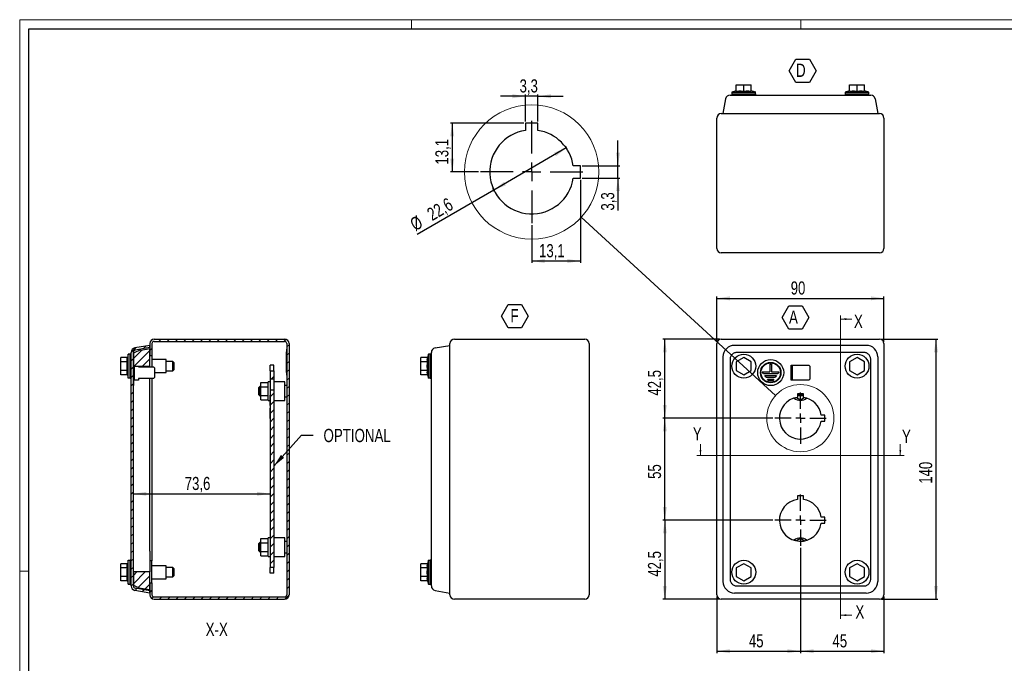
# Model space of a CAD drawing. Header units: millimetres. Extents: x 0 to 841, y 0 to 594.
# Tile 2 of 3: x 0 to 530, y 247 to 594. Entities that reach past the tile are written whole.
import ezdxf

# ---------------------------------------------------------------- set-up
doc = ezdxf.new("R2010")
doc.units = ezdxf.units.MM
doc.header["$PDSIZE"] = -1
doc.layers.add('SLD-0', color=7, linetype='Continuous')
doc.layers.add('SLD-0_0', color=179, linetype='Continuous')
doc.styles.add('SLDTEXTSTYLE4', font='TXT', dxfattribs={"width": 0.75})
doc.dimstyles.new('SLDDIMSTYLE0', dxfattribs={"dimtxt": 7.055556, "dimasz": 7.055556, "dimexe": 0, "dimexo": 0.0625, "dimgap": 1.763889, "dimtad": 1, "dimrnd": 1e-09, "dimzin": 12, "dimdsep": 46, "dimtxsty": 'SLDTEXTSTYLE4', "dimsah": 1, "dimcen": 0.09, "dimadec": 0, "dimazin": 3, "dimtfac": 1, "dimtofl": 0, "dimtmove": 0, "dimatfit": 3, "dimfxl": 1, "dimfrac": 2, "dimtolj": 1, "dimtzin": 12, "dimarcsym": 0})
doc.dimstyles.new('SLDDIMSTYLE1', dxfattribs={"dimtxt": 7.055556, "dimasz": 7.055556, "dimexe": 0, "dimexo": 0.0625, "dimgap": 1.763889, "dimtad": 1, "dimdec": 1, "dimrnd": 1e-09, "dimzin": 12, "dimdsep": 46, "dimtxsty": 'SLDTEXTSTYLE4', "dimsah": 1, "dimcen": 0.09, "dimadec": 0, "dimazin": 3, "dimtfac": 1, "dimtdec": 1, "dimtofl": 0, "dimtmove": 0, "dimatfit": 3, "dimfxl": 1, "dimfrac": 2, "dimtolj": 1, "dimtzin": 12, "dimarcsym": 0})
doc.dimstyles.new('SLDDIMSTYLE2', dxfattribs={"dimtxt": 0.18, "dimasz": 7.055556, "dimexe": 0, "dimexo": 0.0625, "dimgap": 0, "dimtad": 0, "dimtih": 1, "dimtoh": 1, "dimdec": 0, "dimrnd": 1e-09, "dimzin": 0, "dimdsep": 46, "dimtxsty": 'Standard', "dimblk1": 'NONE', "dimblk2": 'NONE', "dimsah": 1, "dimcen": 0.09, "dimadec": 0, "dimazin": 0, "dimtfac": 7.055556, "dimtdec": 0, "dimtofl": 0, "dimtmove": 0, "dimatfit": 3, "dimldrblk": 'NONE', "dimfxl": 1, "dimfrac": 2, "dimtolj": 1, "dimtzin": 0, "dimarcsym": 0})
doc.dimstyles.new('SLDDIMSTYLE4', dxfattribs={"dimtxt": 0.18, "dimasz": 7.055556, "dimexe": 0, "dimexo": 0.0625, "dimgap": 0, "dimtad": 0, "dimtih": 1, "dimtoh": 1, "dimdec": 0, "dimrnd": 1e-09, "dimzin": 0, "dimdsep": 46, "dimtxsty": 'Standard', "dimsah": 1, "dimcen": 0.09, "dimadec": 0, "dimazin": 0, "dimtfac": 7.055556, "dimtdec": 0, "dimtofl": 0, "dimtmove": 0, "dimatfit": 3, "dimfxl": 1, "dimfrac": 2, "dimtolj": 1, "dimtzin": 0, "dimarcsym": 0})
doc.dimstyles.new('SLDDIMSTYLE5', dxfattribs={"dimtxt": 7.055556, "dimasz": 7.055556, "dimexe": 0, "dimexo": 0.0625, "dimgap": 1.763889, "dimtad": 1, "dimdec": 1, "dimlfac": 0.5, "dimrnd": 1e-09, "dimzin": 12, "dimdsep": 46, "dimtxsty": 'SLDTEXTSTYLE4', "dimsah": 1, "dimcen": 0.09, "dimadec": 0, "dimazin": 3, "dimtfac": 1, "dimtdec": 1, "dimtmove": 0, "dimatfit": 0, "dimfxl": 1, "dimfrac": 2, "dimtolj": 1, "dimtzin": 12, "dimarcsym": 0})
doc.dimstyles.new('SLDDIMSTYLE6', dxfattribs={"dimtxt": 7.055556, "dimasz": 7.055556, "dimexe": 0, "dimexo": 0.0625, "dimgap": 1.763889, "dimtad": 1, "dimdec": 1, "dimlfac": 0.5, "dimrnd": 1e-09, "dimzin": 12, "dimdsep": 46, "dimtxsty": 'SLDTEXTSTYLE4', "dimsah": 1, "dimcen": 0.09, "dimadec": 0, "dimazin": 3, "dimtfac": 1, "dimtdec": 1, "dimtofl": 0, "dimtmove": 0, "dimatfit": 3, "dimfxl": 1, "dimfrac": 2, "dimtolj": 1, "dimtzin": 12, "dimarcsym": 0})

# ---------------------------------------------------------------- blocks, each defined once
blk = doc.blocks.new('_D')
at = {"layer": 'SLD-0'}
for p, q in [((375.35, 420.48), (375.35, 444.88)), ((375.35, 443.88), (465.35, 443.88)), ((465.35, 420.48), (465.35, 444.88))]:
    blk.add_line(p, q, dxfattribs=at)
for points in [[(375.35, 443.88), (382.41, 442.8), (382.41, 444.97)], [(465.35, 443.88), (458.3, 444.97), (458.3, 442.8)]]:
    blk.add_solid(points, dxfattribs=at)
at = {"layer": 'SLD-0', "insert": (415.14, 452.98), "char_height": 7.056, "attachment_point": 1, "style": 'SLDTEXTSTYLE4'}
blk.add_mtext('90', dxfattribs=at)
blk = doc.blocks.new('_D_1')
at = {"layer": 'SLD-0'}
for p, q in [((463.95, 421.88), (494.35, 421.88)), ((493.35, 421.88), (493.35, 281.88)), ((463.95, 281.88), (494.35, 281.88))]:
    blk.add_line(p, q, dxfattribs=at)
for points in [[(493.35, 421.88), (492.27, 414.83), (494.44, 414.83)], [(493.35, 281.88), (494.44, 288.94), (492.27, 288.94)]]:
    blk.add_solid(points, dxfattribs=at)
at = {"layer": 'SLD-0', "insert": (484.26, 344.06), "char_height": 7.056, "attachment_point": 1, "rotation": 90, "style": 'SLDTEXTSTYLE4'}
blk.add_mtext('140', dxfattribs=at)
blk = doc.blocks.new('_D_2')
at = {"layer": 'SLD-0'}
for p, q in [((376.75, 421.88), (346.35, 421.88)), ((347.35, 379.38), (347.35, 421.88)), ((405.55, 379.38), (346.35, 379.38))]:
    blk.add_line(p, q, dxfattribs=at)
for points in [[(347.35, 421.88), (346.27, 414.83), (348.44, 414.83)], [(347.35, 379.38), (348.44, 386.44), (346.27, 386.44)]]:
    blk.add_solid(points, dxfattribs=at)
at = {"layer": 'SLD-0', "insert": (338.26, 391.51), "char_height": 7.056, "attachment_point": 1, "rotation": 90, "style": 'SLDTEXTSTYLE4'}
blk.add_mtext('42,5', dxfattribs=at)
blk = doc.blocks.new('_D_3')
at = {"layer": 'SLD-0'}
for p, q in [((405.55, 324.38), (346.35, 324.38)), ((347.35, 324.38), (347.35, 281.88)), ((376.75, 281.88), (346.35, 281.88))]:
    blk.add_line(p, q, dxfattribs=at)
for points in [[(347.35, 324.38), (346.27, 317.33), (348.44, 317.33)], [(347.35, 281.88), (348.44, 288.94), (346.27, 288.94)]]:
    blk.add_solid(points, dxfattribs=at)
at = {"layer": 'SLD-0', "insert": (338.26, 294.01), "char_height": 7.056, "attachment_point": 1, "rotation": 90, "style": 'SLDTEXTSTYLE4'}
blk.add_mtext('42,5', dxfattribs=at)
blk = doc.blocks.new('_D_4')
at = {"layer": 'SLD-0'}
for p, q in [((405.55, 379.38), (346.35, 379.38)), ((347.35, 324.38), (347.35, 379.38)), ((405.55, 324.38), (346.35, 324.38))]:
    blk.add_line(p, q, dxfattribs=at)
for points in [[(347.35, 379.38), (346.27, 372.33), (348.44, 372.33)], [(347.35, 324.38), (348.44, 331.44), (346.27, 331.44)]]:
    blk.add_solid(points, dxfattribs=at)
at = {"layer": 'SLD-0', "insert": (338.26, 346.67), "char_height": 7.056, "attachment_point": 1, "rotation": 90, "style": 'SLDTEXTSTYLE4'}
blk.add_mtext('55', dxfattribs=at)
blk = doc.blocks.new('_D_5')
at = {"layer": 'SLD-0'}
for p, q in [((420.35, 309.58), (420.35, 252.88)), ((375.35, 283.28), (375.35, 252.88)), ((375.35, 253.88), (420.35, 253.88))]:
    blk.add_line(p, q, dxfattribs=at)
for points in [[(375.35, 253.88), (382.41, 252.8), (382.41, 254.97)], [(420.35, 253.88), (413.3, 254.97), (413.3, 252.8)]]:
    blk.add_solid(points, dxfattribs=at)
at = {"layer": 'SLD-0', "insert": (392.64, 262.98), "char_height": 7.056, "attachment_point": 1, "style": 'SLDTEXTSTYLE4'}
blk.add_mtext('45', dxfattribs=at)
blk = doc.blocks.new('_D_6')
at = {"layer": 'SLD-0'}
for p, q in [((420.35, 309.58), (420.35, 252.88)), ((465.35, 283.28), (465.35, 252.88)), ((420.35, 253.88), (465.35, 253.88))]:
    blk.add_line(p, q, dxfattribs=at)
for points in [[(420.35, 253.88), (427.41, 252.8), (427.41, 254.97)], [(465.35, 253.88), (458.3, 254.97), (458.3, 252.8)]]:
    blk.add_solid(points, dxfattribs=at)
at = {"layer": 'SLD-0', "insert": (437.64, 262.98), "char_height": 7.056, "attachment_point": 1, "style": 'SLDTEXTSTYLE4'}
blk.add_mtext('45', dxfattribs=at)
blk = doc.blocks.new('SW_NOTE_0_7')
at = {"layer": 'SLD-0', "color": 0}
for p, q in [((-3.7, 5.42), (-0.09, 11.68)), ((-0.09, 11.68), (7.14, 11.68)), ((7.14, 11.68), (10.75, 5.42)), ((-0.09, -0.84), (-3.7, 5.42)), ((10.75, 5.42), (7.14, -0.84)), ((7.14, -0.84), (-0.09, -0.84))]:
    blk.add_line(p, q, dxfattribs=at)
at = {"layer": 'SLD-0', "color": 0, "insert": (0, 9.21), "char_height": 7.14, "attachment_point": 1, "style": 'SLDTEXTSTYLE4'}
blk.add_mtext('A', dxfattribs=at)
blk = doc.blocks.new('SW_CENTERMARKSYMBOL_0')
at = {"layer": 'SLD-0', "color": 0}
for p, q in [((0, 5), (0, 13.8)), ((-5, 0), (-13.8, 0)), ((0, 0), (-2.5, 0)), ((0, 0), (0, 2.5)), ((0, 0), (0, -2.5)), ((0, 0), (2.5, 0)), ((5, 0), (13.8, 0)), ((0, -5), (0, -13.8))]:
    blk.add_line(p, q, dxfattribs=at)
blk = doc.blocks.new('SW_CENTERMARKSYMBOL_1')
at = {"layer": 'SLD-0', "color": 0}
for p, q in [((0, 5), (0, 13.8)), ((-5, 0), (-13.8, 0)), ((0, 0), (-2.5, 0)), ((0, 0), (0, 2.5)), ((0, 0), (0, -2.5)), ((0, 0), (2.5, 0)), ((5, 0), (13.8, 0)), ((0, -5), (0, -13.8))]:
    blk.add_line(p, q, dxfattribs=at)
blk = doc.blocks.new('_None')
blk = doc.blocks.new('SW_NOTE_0_8')
at = {"layer": 'SLD-0', "color": 0}
for p, q in [((-4.92, 5.42), (-1.31, 11.68)), ((-1.31, 11.68), (5.92, 11.68)), ((5.92, 11.68), (9.54, 5.42)), ((-1.31, -0.84), (-4.92, 5.42)), ((9.54, 5.42), (5.92, -0.84)), ((5.92, -0.84), (-1.31, -0.84))]:
    blk.add_line(p, q, dxfattribs=at)
at = {"layer": 'SLD-0', "color": 0, "insert": (0, 9.21), "char_height": 7.14, "attachment_point": 1, "style": 'SLDTEXTSTYLE4'}
blk.add_mtext('F', dxfattribs=at)
blk = doc.blocks.new('SW_NOTE_0_11')
at = {"layer": 'SLD-0', "color": 0}
for p, q in [((-3.68, 5.42), (-0.07, 11.68)), ((-0.07, 11.68), (7.16, 11.68)), ((7.16, 11.68), (10.77, 5.42)), ((-0.07, -0.84), (-3.68, 5.42)), ((10.77, 5.42), (7.16, -0.84)), ((7.16, -0.84), (-0.07, -0.84))]:
    blk.add_line(p, q, dxfattribs=at)
at = {"layer": 'SLD-0', "color": 0, "insert": (0, 9.21), "char_height": 7.14, "attachment_point": 1, "style": 'SLDTEXTSTYLE4'}
blk.add_mtext('D', dxfattribs=at)
blk = doc.blocks.new('_D_8')
at = {"layer": 'SLD-0'}
blk.add_line((61.22, 338.63), (134.82, 338.63), dxfattribs=at)
for points in [[(61.22, 338.63), (68.27, 337.54), (68.27, 339.72)], [(134.82, 338.63), (127.76, 339.72), (127.76, 337.54)]]:
    blk.add_solid(points, dxfattribs=at)
at = {"layer": 'SLD-0', "insert": (88.89, 347.72), "char_height": 7.056, "attachment_point": 1, "style": 'SLDTEXTSTYLE4'}
blk.add_mtext('73,6', dxfattribs=at)
blk = doc.blocks.new('_D_11')
at = {"layer": 'SLD-0'}
for p, q in [((272.38, 552.69), (258.81, 552.69)), ((272.38, 539.14), (272.38, 553.69)), ((278.98, 552.69), (272.38, 552.69)), ((278.98, 539.14), (278.98, 553.69)), ((278.98, 552.69), (292.55, 552.69))]:
    blk.add_line(p, q, dxfattribs=at)
for points in [[(272.38, 552.69), (265.33, 553.78), (265.33, 551.61)], [(278.98, 552.69), (286.04, 551.61), (286.04, 553.78)]]:
    blk.add_solid(points, dxfattribs=at)
at = {"layer": 'SLD-0', "insert": (269.17, 561.79), "char_height": 7.056, "attachment_point": 1, "style": 'SLDTEXTSTYLE4'}
blk.add_mtext('3,3', dxfattribs=at)
blk = doc.blocks.new('_D_12')
at = {"layer": 'SLD-0'}
for p, q in [((322.14, 515.24), (322.14, 528.81)), ((302.88, 515.24), (323.14, 515.24)), ((322.14, 508.64), (322.14, 515.24)), ((302.88, 508.64), (323.14, 508.64)), ((322.14, 508.64), (322.14, 491.15))]:
    blk.add_line(p, q, dxfattribs=at)
for points in [[(322.14, 515.24), (323.22, 522.3), (321.05, 522.3)], [(322.14, 508.64), (321.05, 501.59), (323.22, 501.59)]]:
    blk.add_solid(points, dxfattribs=at)
at = {"layer": 'SLD-0', "insert": (313.04, 491.15), "char_height": 7.056, "attachment_point": 1, "rotation": 90, "style": 'SLDTEXTSTYLE4'}
blk.add_mtext('3,3', dxfattribs=at)
blk = doc.blocks.new('_D_13')
at = {"layer": 'SLD-0'}
for p, q in [((271.38, 538.14), (231.88, 538.14)), ((232.88, 538.14), (232.88, 511.94)), ((247.08, 511.94), (231.88, 511.94))]:
    blk.add_line(p, q, dxfattribs=at)
for points in [[(232.88, 538.14), (231.8, 531.09), (233.97, 531.09)], [(232.88, 511.94), (233.97, 519), (231.8, 519)]]:
    blk.add_solid(points, dxfattribs=at)
at = {"layer": 'SLD-0', "insert": (223.79, 515.92), "char_height": 7.056, "attachment_point": 1, "rotation": 90, "style": 'SLDTEXTSTYLE4'}
blk.add_mtext('13,1', dxfattribs=at)
blk = doc.blocks.new('_D_14')
at = {"layer": 'SLD-0'}
for p, q in [((301.88, 507.64), (301.88, 462.96)), ((275.68, 483.34), (275.68, 462.96)), ((301.88, 463.96), (275.68, 463.96))]:
    blk.add_line(p, q, dxfattribs=at)
for points in [[(275.68, 463.96), (282.74, 462.88), (282.74, 465.05)], [(301.88, 463.96), (294.83, 465.05), (294.83, 462.88)]]:
    blk.add_solid(points, dxfattribs=at)
at = {"layer": 'SLD-0', "insert": (279.66, 473.06), "char_height": 7.056, "attachment_point": 1, "style": 'SLDTEXTSTYLE4'}
blk.add_mtext('13,1', dxfattribs=at)
blk = doc.blocks.new('_D_15')
at = {"layer": 'SLD-0'}
for p, q in [((294.3, 524.88), (255.23, 502.16)), ((294.72, 524.17), (293.8, 525.75)), ((255.23, 502.16), (213.99, 478.18)), ((255.64, 501.45), (254.72, 503.03))]:
    blk.add_line(p, q, dxfattribs=at)
for points in [[(294.3, 524.88), (287.66, 522.28), (288.75, 520.4)], [(255.23, 502.16), (261.87, 504.77), (260.78, 506.65)]]:
    blk.add_solid(points, dxfattribs=at)
at = {"layer": 'SLD-0', "char_height": 7.056, "attachment_point": 1, "rotation": 30.1784, "style": 'SLDTEXTSTYLE4'}
for s, insert in [('22,6', (218.56, 491.49)), ('%%c', (209.42, 486.04))]:
    blk.add_mtext(s, dxfattribs=dict(at, insert=insert))
blk = doc.blocks.new('SW_CENTERMARKSYMBOL_6')
at = {"layer": 'SLD-0', "color": 0}
for p, q in [((0, 10), (0, 27.6)), ((-10, 0), (-27.6, 0)), ((0, 0), (-5, 0)), ((0, 0), (0, 5)), ((0, 0), (0, -5)), ((0, 0), (5, 0)), ((10, 0), (27.6, 0)), ((0, -10), (0, -27.6))]:
    blk.add_line(p, q, dxfattribs=at)

msp = doc.modelspace()

# ---------------------------------------------------------------- hatches: boundary and pattern name
at = {"linetype": 'Continuous', "lineweight": 18}
h = msp.add_hatch(dxfattribs=at)
h.set_pattern_fill('ANSI31', style=0)
edge = h.paths.add_edge_path(flags=0)
edge.add_arc((72.417, 419.485), 2.4, 90, 180)
edge.add_line((70.017, 419.485), (70.017, 413.085))
edge.add_line((70.017, 413.085), (71.217, 413.085))
edge.add_line((71.217, 413.085), (71.217, 419.485))
edge.add_arc((72.417, 419.485), 1.2, 90, 180, ccw=False)
edge.add_line((72.417, 420.685), (142.617, 420.685))
edge.add_arc((142.617, 419.485), 1.2, 0, 90, ccw=False)
edge.add_line((143.817, 419.485), (143.817, 284.285))
edge.add_arc((142.617, 284.285), 1.2, 270, 360, ccw=False)
edge.add_line((142.617, 283.085), (72.417, 283.085))
edge.add_arc((72.417, 284.285), 1.2, 180, 270, ccw=False)
edge.add_line((71.217, 284.285), (71.217, 290.685))
edge.add_line((71.217, 290.685), (70.017, 290.685))
edge.add_line((70.017, 290.685), (70.017, 284.285))
edge.add_arc((72.417, 284.285), 2.4, 180, 270)
edge.add_line((72.417, 281.885), (142.617, 281.885))
edge.add_arc((142.617, 284.285), 2.4, 270, 360)
edge.add_line((145.017, 284.285), (145.017, 419.485))
edge.add_arc((142.617, 419.485), 2.4, 0, 90)
edge.add_line((142.617, 421.885), (72.417, 421.885))
h = msp.add_hatch(dxfattribs=at)
h.set_pattern_fill('ANSI31', style=0)
edge = h.paths.add_edge_path(flags=0)
edge.add_arc((62.417, 288.987), 2.4, 180, 260)
edge.add_line((62, 286.623), (70.017, 285.21))
edge.add_line((70.017, 285.21), (70.017, 286.428))
edge.add_line((70.017, 286.428), (62.208, 287.805))
edge.add_arc((62.417, 288.987), 1.2, 180, 260, ccw=False)
edge.add_line((61.217, 288.987), (61.217, 414.783))
edge.add_arc((62.417, 414.783), 1.2, 100, 180, ccw=False)
edge.add_line((62.208, 415.964), (70.017, 417.341))
edge.add_line((70.017, 417.341), (70.017, 418.56))
edge.add_line((70.017, 418.56), (62, 417.146))
edge.add_arc((62.417, 414.783), 2.4, 100, 180)
edge.add_line((60.017, 414.783), (60.017, 288.987))
h = msp.add_hatch(dxfattribs=at)
h.set_pattern_fill('ANSI31', style=0)
h.paths.add_polyline_path([(61.217, 407.139), (70.017, 407.139), (70.017, 416.685), (65.417, 415.874), (65.017, 416.188), (61.217, 414.335)], flags=0)
h = msp.add_hatch(dxfattribs=at)
h.set_pattern_fill('ANSI31', style=0)
h.paths.add_polyline_path([(136.817, 404.864), (134.817, 404.864), (134.817, 400.522), (136.817, 400.522)], flags=0)
h = msp.add_hatch(dxfattribs=at)
h.set_pattern_fill('ANSI31', style=0)
h.paths.add_polyline_path([(134.917, 379.197), (134.817, 379.197), (134.817, 298.905), (136.817, 298.905), (136.817, 394.388), (134.817, 394.388), (134.817, 391.713), (134.917, 391.713), (134.917, 386.255), (134.817, 386.255), (134.817, 384.655), (134.917, 384.655)], flags=0)
h = msp.add_hatch(dxfattribs=at)
h.set_pattern_fill('ANSI31', style=0)
h.paths.add_polyline_path([(65.017, 287.581), (65.417, 287.896), (70.017, 287.085), (70.017, 296.631), (61.217, 296.631), (61.217, 289.435)], flags=0)

# ---------------------------------------------------------------- linework, layer by layer
at = {"color": 7, "linetype": 'Continuous', "lineweight": 18}
for p, q in [((0.003, 593.919), (0.003, -0.081)), ((841.003, 593.919), (0.003, 593.919)), ((211.003, 588.919), (211.003, 593.919)), ((420.503, 588.919), (420.503, 593.919)), ((442, 434.704), (442, 271.258)), ((448, 432.704), (442, 432.704)), ((366.554, 365.282), (366.554, 359.282)), ((474.154, 365.282), (474.154, 359.282)), ((476.154, 359.282), (364.554, 359.282)), ((5.003, 296.919), (0.003, 296.919)), ((448, 273.258), (442, 273.258))]:
    msp.add_line(p, q, dxfattribs=at)
at = {"color": 7, "linetype": 'Continuous', "lineweight": 25}
for p, q in [((5.003, 4.919), (5.003, 588.919)), ((5.003, 588.919), (836.003, 588.919)), ((385.854, 555.381), (385.854, 558.931)), ((385.854, 558.931), (389.854, 558.931)), ((389.854, 558.931), (393.854, 558.931)), ((389.854, 555.381), (389.854, 558.931)), ((393.854, 555.381), (393.854, 558.931)), ((446.854, 558.931), (450.854, 558.931)), ((446.854, 555.381), (446.854, 558.931)), ((450.854, 558.931), (454.854, 558.931)), ((450.854, 555.381), (450.854, 558.931)), ((454.854, 555.381), (454.854, 558.931)), ((380.093, 551.347), (378.679, 543.331)), ((385.854, 555.535), (383.429, 554.931)), ((383.429, 554.931), (396.279, 554.931)), ((383.429, 553.931), (383.429, 553.331)), ((383.429, 553.931), (396.279, 553.931)), ((383.454, 554.931), (383.454, 553.931)), ((386.313, 553.331), (454.396, 553.331)), ((396.279, 554.931), (393.854, 555.535)), ((396.254, 553.931), (396.254, 554.931)), ((396.279, 553.331), (396.279, 553.931)), ((446.854, 555.535), (444.429, 554.931)), ((444.429, 554.931), (457.279, 554.931)), ((444.429, 553.931), (444.429, 553.331)), ((444.429, 553.931), (457.279, 553.931)), ((444.454, 554.931), (444.454, 553.931)), ((457.279, 554.931), (454.854, 555.535)), ((457.254, 553.931), (457.254, 554.931)), ((457.279, 553.331), (457.279, 553.931)), ((460.616, 551.347), (462.029, 543.331)), ((375.354, 470.731), (375.354, 540.931)), ((377.754, 543.331), (462.954, 543.331)), ((465.354, 540.931), (465.354, 470.731)), ((278.983, 538.143), (272.383, 538.143)), ((272.383, 538.143), (272.383, 534.3)), ((278.983, 534.3), (278.983, 538.143)), ((301.883, 515.243), (298.041, 515.243)), ((301.883, 508.643), (301.883, 515.243)), ((298.041, 508.643), (301.883, 508.643)), ((462.954, 468.331), (377.754, 468.331)), ((70.017, 419.485), (70.017, 413.085)), ((71.217, 419.485), (71.217, 413.085)), ((72.417, 421.885), (142.617, 421.885)), ((72.417, 420.685), (142.617, 420.685)), ((143.817, 419.485), (143.817, 284.285)), ((145.017, 419.485), (145.017, 284.285)), ((231.67, 284.285), (231.67, 419.485)), ((234.07, 421.885), (304.27, 421.885)), ((306.67, 419.485), (306.67, 284.285)), ((375.354, 284.285), (375.354, 419.485)), ((377.754, 421.885), (462.954, 421.885)), ((465.354, 419.485), (465.354, 284.285)), ((58.417, 413.81), (57.966, 412.004)), ((58.417, 400.96), (58.417, 413.81)), ((59.417, 413.785), (58.417, 413.785)), ((60.017, 413.81), (59.417, 413.81)), ((59.417, 400.96), (59.417, 413.81)), ((60.017, 288.987), (60.017, 414.783)), ((65.017, 416.188), (61.217, 414.335)), ((61.217, 288.987), (61.217, 414.783)), ((61.217, 414.335), (61.217, 407.139)), ((70.017, 418.56), (62, 417.146)), ((70.017, 417.341), (62.208, 415.964)), ((65.417, 415.874), (65.017, 416.188)), ((70.017, 416.685), (65.417, 415.874)), ((70.017, 417.341), (70.017, 418.56)), ((70.017, 407.139), (70.017, 416.685)), ((143.777, 414.985), (143.727, 414.985)), ((143.727, 409.485), (143.727, 414.985)), ((143.817, 416.485), (143.777, 416.485)), ((143.777, 409.485), (143.777, 416.485)), ((220.07, 413.81), (219.62, 412.004)), ((220.07, 400.96), (220.07, 413.81)), ((221.07, 413.785), (220.07, 413.785)), ((221.67, 413.81), (221.07, 413.81)), ((221.07, 400.96), (221.07, 413.81)), ((223.654, 417.146), (231.67, 418.56)), ((455.809, 418.56), (384.899, 418.56)), ((54.417, 409.694), (54.417, 412.004)), ((57.966, 412.004), (54.417, 412.004)), ((54.417, 405.075), (54.417, 409.694)), ((57.966, 409.694), (54.417, 409.694)), ((70.017, 413.085), (71.217, 413.085)), ((71.217, 413.085), (71.217, 407.285)), ((78.837, 410.885), (71.217, 410.885)), ((78.837, 403.885), (78.837, 410.885)), ((82.517, 409.885), (78.837, 409.885)), ((83.017, 409.385), (82.517, 409.885)), ((82.517, 407.385), (82.517, 409.885)), ((83.017, 409.385), (83.017, 407.385)), ((143.727, 403.985), (143.727, 409.485)), ((143.777, 402.485), (143.777, 409.485)), ((216.07, 409.694), (216.07, 412.004)), ((219.62, 412.004), (216.07, 412.004)), ((219.62, 409.694), (216.07, 409.694)), ((216.07, 405.075), (216.07, 409.694)), ((221.67, 292.843), (221.67, 410.926)), ((378.679, 412.34), (378.679, 291.43)), ((389.854, 412.004), (385.854, 409.694)), ((385.854, 409.694), (385.854, 405.075)), ((393.854, 409.694), (389.854, 412.004)), ((393.854, 405.075), (393.854, 409.694)), ((450.854, 412.004), (446.854, 409.694)), ((446.854, 409.694), (446.854, 405.075)), ((454.854, 409.694), (450.854, 412.004)), ((454.854, 405.075), (454.854, 409.694)), ((462.029, 412.34), (462.029, 291.43)), ((57.966, 405.075), (54.417, 405.075)), ((54.417, 402.766), (54.417, 405.075)), ((70.017, 407.139), (61.217, 407.139)), ((61.717, 407.139), (61.717, 400.385)), ((64.017, 407.139), (64.017, 407.035)), ((64.017, 407.035), (72.017, 407.035)), ((70.017, 407.035), (70.017, 407.139)), ((71.217, 407.285), (71.217, 407.035)), ((72.517, 406.535), (72.017, 407.035)), ((72.517, 406.535), (72.517, 401.235)), ((72.517, 403.885), (78.837, 403.885)), ((78.837, 404.885), (82.517, 404.885)), ((82.517, 404.885), (82.517, 407.385)), ((82.517, 404.885), (83.017, 405.385)), ((83.017, 407.385), (83.017, 405.385)), ((136.817, 407.885), (134.817, 407.885)), ((134.817, 407.299), (134.817, 407.885)), ((134.817, 404.864), (134.817, 407.299)), ((134.817, 404.864), (134.817, 400.522)), ((134.817, 404.864), (136.817, 404.864)), ((136.817, 407.299), (136.817, 407.885)), ((136.817, 404.864), (136.817, 407.299)), ((136.817, 404.864), (136.817, 400.522)), ((143.727, 403.985), (143.777, 403.985)), ((219.62, 405.075), (216.07, 405.075)), ((216.07, 402.766), (216.07, 405.075)), ((385.854, 405.075), (389.854, 402.766)), ((389.854, 402.766), (393.854, 405.075)), ((446.854, 405.075), (450.854, 402.766)), ((450.854, 402.766), (454.854, 405.075)), ((57.966, 402.766), (54.417, 402.766)), ((57.966, 402.766), (58.417, 400.96)), ((58.417, 400.985), (59.417, 400.985)), ((59.417, 400.96), (60.017, 400.96)), ((61.217, 400.385), (61.717, 400.385)), ((61.717, 399.885), (61.217, 399.885)), ((61.267, 399.885), (61.267, 396.885)), ((61.267, 398.385), (61.317, 398.385)), ((61.317, 399.885), (61.317, 398.385)), ((61.717, 400.385), (61.717, 399.885)), ((64.017, 399.885), (61.717, 399.885)), ((72.017, 400.735), (64.017, 400.735)), ((64.017, 400.735), (64.017, 399.885)), ((70.017, 396.035), (70.017, 400.735)), ((71.217, 400.735), (71.217, 302.485)), ((72.017, 400.735), (72.517, 401.235)), ((129.817, 396.194), (129.817, 398.504)), ((129.817, 398.504), (133.817, 398.504)), ((134.817, 398.885), (133.817, 398.885)), ((133.817, 388.885), (133.817, 398.885)), ((134.817, 400.522), (134.817, 394.388)), ((134.817, 400.522), (136.817, 400.522)), ((136.817, 400.522), (136.817, 394.388)), ((142.817, 398.885), (136.817, 398.885)), ((142.817, 388.885), (142.817, 398.885)), ((143.777, 402.485), (143.817, 402.485)), ((219.62, 402.766), (216.07, 402.766)), ((219.62, 402.766), (220.07, 400.96)), ((220.07, 400.985), (221.07, 400.985)), ((221.07, 400.96), (221.67, 400.96)), ((61.217, 396.885), (61.267, 396.885)), ((70.017, 351.885), (70.017, 396.035)), ((129.317, 396.385), (128.817, 395.885)), ((128.817, 391.885), (128.817, 395.885)), ((129.817, 396.385), (129.317, 396.385)), ((129.317, 396.385), (129.317, 391.385)), ((129.817, 391.575), (129.817, 396.194)), ((129.817, 396.194), (133.817, 396.194)), ((136.817, 394.388), (134.817, 394.388)), ((134.817, 394.388), (134.817, 391.713)), ((136.817, 394.388), (136.817, 298.905)), ((143.817, 396.885), (142.817, 396.885)), ((422.004, 392.485), (418.704, 392.485)), ((418.704, 392.485), (418.704, 390.564)), ((422.004, 390.564), (422.004, 392.485)), ((128.817, 391.885), (129.317, 391.385)), ((129.317, 391.385), (129.817, 391.385)), ((129.817, 389.266), (129.817, 391.575)), ((129.817, 391.575), (133.817, 391.575)), ((129.817, 389.266), (133.817, 389.266)), ((133.817, 388.885), (134.817, 388.885)), ((134.817, 391.713), (134.917, 391.713)), ((134.817, 391.713), (134.817, 390.255)), ((134.917, 390.255), (134.817, 390.255)), ((134.817, 390.255), (134.817, 386.255)), ((134.917, 386.255), (134.917, 391.713)), ((136.817, 388.885), (142.817, 388.885)), ((142.817, 390.885), (143.817, 390.885)), ((418.242, 390.486), (420.354, 389.266)), ((420.354, 389.266), (422.467, 390.486)), ((134.817, 386.255), (134.817, 384.655)), ((134.917, 386.255), (134.817, 386.255)), ((134.817, 384.655), (134.917, 384.655)), ((134.817, 384.655), (134.817, 380.655)), ((134.917, 379.197), (134.917, 384.655)), ((134.817, 380.655), (134.817, 379.197)), ((134.917, 380.655), (134.817, 380.655)), ((134.817, 379.197), (134.817, 298.905)), ((134.917, 379.197), (134.817, 379.197)), ((433.454, 381.035), (431.533, 381.035)), ((431.533, 377.735), (433.454, 377.735)), ((433.454, 377.735), (433.454, 381.035)), ((70.017, 307.735), (70.017, 351.885)), ((418.704, 337.485), (418.704, 335.564)), ((422.004, 337.485), (418.704, 337.485)), ((422.004, 335.564), (422.004, 337.485)), ((433.454, 326.035), (431.533, 326.035)), ((433.454, 322.735), (433.454, 326.035)), ((431.533, 322.735), (433.454, 322.735)), ((129.817, 312.194), (129.817, 314.504)), ((129.817, 314.504), (133.817, 314.504)), ((134.817, 314.885), (133.817, 314.885)), ((133.817, 304.885), (133.817, 314.885)), ((142.817, 314.885), (136.817, 314.885)), ((142.817, 304.885), (142.817, 314.885)), ((143.817, 312.885), (142.817, 312.885)), ((420.354, 314.504), (418.242, 313.284)), ((422.467, 313.284), (420.354, 314.504)), ((70.017, 307.735), (70.017, 296.631)), ((129.317, 312.385), (128.817, 311.885)), ((128.817, 307.885), (128.817, 311.885)), ((128.817, 307.885), (129.317, 307.385)), ((129.817, 312.385), (129.317, 312.385)), ((129.317, 312.385), (129.317, 307.385)), ((129.817, 312.194), (133.817, 312.194)), ((129.817, 307.575), (129.817, 312.194)), ((129.817, 305.266), (129.817, 307.575)), ((129.817, 307.575), (133.817, 307.575)), ((58.417, 302.81), (57.966, 301.004)), ((58.417, 289.96), (58.417, 302.81)), ((59.417, 302.785), (58.417, 302.785)), ((60.017, 302.81), (59.417, 302.81)), ((59.417, 289.96), (59.417, 302.81)), ((71.217, 302.485), (70.017, 302.485)), ((71.217, 296.485), (71.217, 302.485)), ((129.317, 307.385), (129.817, 307.385)), ((129.817, 305.266), (133.817, 305.266)), ((133.817, 304.885), (134.817, 304.885)), ((136.817, 304.885), (142.817, 304.885)), ((142.817, 306.885), (143.817, 306.885)), ((220.07, 302.81), (219.62, 301.004)), ((220.07, 289.96), (220.07, 302.81)), ((221.07, 302.785), (220.07, 302.785)), ((221.67, 302.81), (221.07, 302.81)), ((221.07, 289.96), (221.07, 302.81)), ((54.417, 298.694), (54.417, 301.004)), ((57.966, 301.004), (54.417, 301.004)), ((57.966, 298.694), (54.417, 298.694)), ((54.417, 294.075), (54.417, 298.694)), ((78.837, 299.885), (71.217, 299.885)), ((78.837, 292.885), (78.837, 299.885)), ((82.517, 298.885), (78.837, 298.885)), ((83.017, 298.385), (82.517, 298.885)), ((82.517, 296.385), (82.517, 298.885)), ((83.017, 298.385), (83.017, 296.385)), ((134.817, 296.471), (134.817, 298.905)), ((136.817, 298.905), (134.817, 298.905)), ((136.817, 296.471), (136.817, 298.905)), ((216.07, 298.694), (216.07, 301.004)), ((219.62, 301.004), (216.07, 301.004)), ((219.62, 298.694), (216.07, 298.694)), ((216.07, 294.075), (216.07, 298.694)), ((389.854, 301.004), (385.854, 298.694)), ((385.854, 298.694), (385.854, 294.075)), ((393.854, 298.694), (389.854, 301.004)), ((393.854, 294.075), (393.854, 298.694)), ((450.854, 301.004), (446.854, 298.694)), ((446.854, 298.694), (446.854, 294.075)), ((454.854, 298.694), (450.854, 301.004)), ((454.854, 294.075), (454.854, 298.694)), ((57.966, 294.075), (54.417, 294.075)), ((54.417, 291.766), (54.417, 294.075)), ((57.966, 291.766), (54.417, 291.766)), ((57.966, 291.766), (58.417, 289.96)), ((61.217, 296.631), (61.217, 289.435)), ((70.017, 296.631), (61.217, 296.631)), ((70.017, 287.085), (70.017, 296.631)), ((71.217, 290.685), (71.217, 296.485)), ((71.217, 292.885), (78.837, 292.885)), ((78.837, 293.885), (82.517, 293.885)), ((82.517, 293.885), (82.517, 296.385)), ((82.517, 293.885), (83.017, 294.385)), ((83.017, 296.385), (83.017, 294.385)), ((134.817, 295.885), (134.817, 296.471)), ((136.817, 295.885), (134.817, 295.885)), ((136.817, 295.885), (136.817, 296.471)), ((219.62, 294.075), (216.07, 294.075)), ((216.07, 291.766), (216.07, 294.075)), ((219.62, 291.766), (216.07, 291.766)), ((219.62, 291.766), (220.07, 289.96)), ((385.854, 294.075), (389.854, 291.766)), ((389.854, 291.766), (393.854, 294.075)), ((446.854, 294.075), (450.854, 291.766)), ((450.854, 291.766), (454.854, 294.075)), ((58.417, 289.985), (59.417, 289.985)), ((59.417, 289.96), (60.017, 289.96)), ((61.217, 289.435), (65.017, 287.581)), ((70.017, 285.21), (62, 286.623)), ((70.017, 286.428), (62.208, 287.805)), ((65.017, 287.581), (65.417, 287.896)), ((65.417, 287.896), (70.017, 287.085)), ((70.017, 290.685), (70.017, 284.285)), ((70.017, 290.685), (71.217, 290.685)), ((70.017, 285.21), (70.017, 286.428)), ((71.217, 290.685), (71.217, 284.285)), ((220.07, 289.985), (221.07, 289.985)), ((221.07, 289.96), (221.67, 289.96)), ((223.654, 286.623), (231.67, 285.21)), ((72.417, 283.085), (142.617, 283.085)), ((72.417, 281.885), (142.617, 281.885)), ((304.27, 281.885), (234.07, 281.885)), ((462.954, 281.885), (377.754, 281.885)), ((455.809, 285.21), (384.899, 285.21))]:
    msp.add_line(p, q, dxfattribs=at)
at = {"color": 7, "linetype": 'Continuous', "lineweight": 18}
for centre, radius in [((275.683, 511.942), 36.158), ((420.354, 379.385), 18.079)]:
    msp.add_circle(centre, radius, dxfattribs=at)
at = {"color": 7, "linetype": 'Continuous', "lineweight": 25}
for centre in [(389.854, 407.385), (450.854, 407.385), (389.854, 296.385), (450.854, 296.385)]:
    msp.add_circle(centre, 6.425, dxfattribs=at)
for centre, radius, start, end in [((382.456, 550.931), 2.4, 90, 170), ((458.252, 550.931), 2.4, 10, 90), ((377.754, 540.931), 2.4, 90, 180), ((462.954, 540.931), 2.4, 0, 90), ((275.683, 511.943), 22.6, 98.39622, 351.60379), ((275.683, 511.943), 22.6, 8.39622, 81.60379), ((377.754, 470.731), 2.4, 180, 270), ((462.954, 470.731), 2.4, 270, 0), ((72.417, 419.485), 2.4, 90, 180), ((72.417, 419.485), 1.2, 90, 180), ((142.617, 419.485), 2.4, 0, 90), ((142.617, 419.485), 1.2, 0, 90), ((234.07, 419.485), 2.4, 90, 180), ((304.27, 419.485), 2.4, 0, 90), ((377.754, 419.485), 2.4, 90, 180), ((462.954, 419.485), 2.4, 0, 90), ((62.417, 414.783), 2.4, 100, 180), ((62.417, 414.783), 1.2, 100, 180), ((224.07, 414.783), 2.4, 100, 180), ((384.899, 412.34), 6.22, 90, 180), ((455.809, 412.34), 6.22, 0, 90), ((420.354, 393.885), 2, 224.427, 315.573), ((420.354, 379.385), 11.3, 98.39622, 351.60378), ((420.354, 393.885), 5, 227.88439, 312.11561), ((420.354, 393.885), 2.5, 228.70013, 311.29987), ((420.354, 379.385), 11.3, 8.39622, 81.60378), ((420.354, 324.385), 11.3, 98.39622, 351.60378), ((420.354, 324.385), 11.3, 8.39622, 81.60378), ((420.354, 309.885), 5, 47.88439, 132.11561), ((62.417, 288.987), 2.4, 180, 260), ((62.417, 288.987), 1.2, 180, 260), ((224.07, 288.987), 2.4, 180, 260), ((384.899, 291.43), 6.22, 180, 270), ((455.809, 291.43), 6.22, 270, 0), ((72.417, 284.285), 2.4, 180, 270), ((72.417, 284.285), 1.2, 180, 270), ((142.617, 284.285), 1.2, 270, 0), ((142.617, 284.285), 2.4, 270, 0), ((234.07, 284.285), 2.4, 180, 270), ((304.27, 284.285), 2.4, 270, 0), ((377.754, 284.285), 2.4, 180, 270), ((462.954, 284.285), 2.4, 270, 0)]:
    msp.add_arc(centre, radius, start, end, dxfattribs=at)
for points, knots in [([(382.456, 553.331), (382.456, 553.331), (382.482, 553.331), (382.583, 553.331), (382.657, 553.331), (382.851, 553.331), (382.971, 553.331), (383.254, 553.331), (383.413, 553.331), (383.769, 553.331), (383.967, 553.331), (384.385, 553.331), (384.606, 553.331), (385.072, 553.331), (385.316, 553.331), (385.808, 553.331), (386.058, 553.331), (386.313, 553.331)], [0, 0, 0, 0, 0.125, 0.125, 0.25, 0.25, 0.375, 0.375, 0.5, 0.5, 0.625, 0.625, 0.75, 0.75, 0.875, 0.875, 1, 1, 1, 1]), ([(454.396, 553.331), (454.65, 553.331), (454.9, 553.331), (455.392, 553.331), (455.637, 553.331), (456.103, 553.331), (456.324, 553.331), (456.742, 553.331), (456.94, 553.331), (457.295, 553.331), (457.455, 553.331), (457.738, 553.331), (457.858, 553.331), (458.051, 553.331), (458.126, 553.331), (458.227, 553.331), (458.252, 553.331), (458.252, 553.331)], [0, 0, 0, 0, 0.125, 0.125, 0.25, 0.25, 0.375, 0.375, 0.5, 0.5, 0.625, 0.625, 0.75, 0.75, 0.875, 0.875, 1, 1, 1, 1]), ([(221.67, 410.926), (221.67, 411.181), (221.67, 411.432), (221.67, 411.93), (221.67, 412.172), (221.67, 412.634), (221.67, 412.858), (221.67, 413.279), (221.67, 413.472), (221.67, 413.827), (221.67, 413.99), (221.67, 414.27), (221.67, 414.389), (221.67, 414.584), (221.67, 414.658), (221.67, 414.757), (221.67, 414.783), (221.67, 414.783)], [0, 0, 0, 0, 0.125, 0.125, 0.25, 0.25, 0.375, 0.375, 0.5, 0.5, 0.625, 0.625, 0.75, 0.75, 0.875, 0.875, 1, 1, 1, 1]), ([(57.966, 405.075), (57.872, 405.835), (57.813, 406.6), (57.811, 408.142), (57.87, 408.923), (57.966, 409.694)], [0, 0, 0, 0, 0.5, 0.5, 1, 1, 1, 1]), ([(219.62, 405.075), (219.525, 405.835), (219.466, 406.6), (219.465, 408.142), (219.524, 408.923), (219.62, 409.694)], [0, 0, 0, 0, 0.5, 0.5, 1, 1, 1, 1]), ([(57.966, 294.075), (57.872, 294.835), (57.813, 295.6), (57.811, 297.142), (57.87, 297.923), (57.966, 298.694)], [0, 0, 0, 0, 0.5, 0.5, 1, 1, 1, 1]), ([(219.62, 294.075), (219.525, 294.835), (219.466, 295.6), (219.465, 297.142), (219.524, 297.923), (219.62, 298.694)], [0, 0, 0, 0, 0.5, 0.5, 1, 1, 1, 1]), ([(221.67, 288.987), (221.67, 288.987), (221.67, 289.012), (221.67, 289.111), (221.67, 289.186), (221.67, 289.381), (221.67, 289.499), (221.67, 289.78), (221.67, 289.942), (221.67, 290.297), (221.67, 290.491), (221.67, 290.911), (221.67, 291.135), (221.67, 291.598), (221.67, 291.84), (221.67, 292.337), (221.67, 292.589), (221.67, 292.843)], [0, 0, 0, 0, 0.125, 0.125, 0.25, 0.25, 0.375, 0.375, 0.5, 0.5, 0.625, 0.625, 0.75, 0.75, 0.875, 0.875, 1, 1, 1, 1])]:
    msp.add_open_spline(points, degree=3, knots=knots, dxfattribs=at)
for points in [[(385.854, 555.381), (386.521, 555.477), (387.854, 555.594), (389.188, 555.477), (389.854, 555.381)], [(389.854, 555.381), (390.521, 555.477), (391.854, 555.594), (393.188, 555.477), (393.854, 555.381)], [(446.854, 555.381), (447.521, 555.477), (448.854, 555.594), (450.188, 555.477), (450.854, 555.381)], [(450.854, 555.381), (451.521, 555.477), (452.854, 555.594), (454.188, 555.477), (454.854, 555.381)], [(57.966, 409.694), (57.87, 410.079), (57.754, 410.849), (57.87, 411.619), (57.966, 412.004)], [(219.62, 409.694), (219.524, 410.079), (219.408, 410.849), (219.524, 411.619), (219.62, 412.004)], [(57.966, 402.766), (57.87, 403.151), (57.754, 403.921), (57.87, 404.691), (57.966, 405.075)], [(219.62, 402.766), (219.524, 403.151), (219.408, 403.921), (219.524, 404.691), (219.62, 405.075)], [(57.966, 298.694), (57.87, 299.079), (57.754, 299.849), (57.87, 300.619), (57.966, 301.004)], [(219.62, 298.694), (219.524, 299.079), (219.408, 299.849), (219.524, 300.619), (219.62, 301.004)], [(57.966, 291.766), (57.87, 292.151), (57.754, 292.921), (57.87, 293.691), (57.966, 294.075)], [(219.62, 291.766), (219.524, 292.151), (219.408, 292.921), (219.524, 293.691), (219.62, 294.075)]]:
    msp.add_open_spline(points, degree=3, dxfattribs=at)
at = {"color": 7, "linetype": 'Continuous', "lineweight": 18}
for points in [[(442, 432.704), (445, 432.204), (445, 433.204)], [(366.554, 359.282), (367.054, 362.282), (366.054, 362.282)], [(474.154, 359.282), (474.654, 362.282), (473.654, 362.282)], [(442, 273.258), (445, 272.758), (445, 273.758)]]:
    msp.add_solid(points, dxfattribs=at)
at = {"layer": 'SLD-0'}
for p, q in [((454.396, 414.783), (386.313, 414.783)), ((382.456, 410.926), (382.456, 292.843)), ((403.854, 408.385), (403.854, 404.385)), ((403.854, 408.385), (404.854, 408.385)), ((404.854, 408.385), (404.854, 404.385)), ((458.252, 292.843), (458.252, 410.926)), ((399.854, 404.385), (403.854, 404.385)), ((400.554, 403.385), (399.854, 404.385)), ((400.554, 403.385), (408.154, 403.385)), ((404.854, 404.385), (408.854, 404.385)), ((408.854, 404.385), (408.154, 403.385)), ((415.354, 399.885), (415.354, 407.885)), ((415.354, 407.885), (424.854, 407.885)), ((415.354, 407.035), (415.854, 407.035)), ((415.354, 406.535), (415.854, 406.535)), ((415.854, 407.885), (415.854, 399.885)), ((425.354, 407.385), (424.854, 407.885)), ((425.354, 407.385), (425.354, 400.385)), ((401.954, 401.385), (401.254, 402.385)), ((401.254, 402.385), (407.454, 402.385)), ((401.954, 401.385), (406.754, 401.385)), ((403.354, 399.385), (402.654, 400.385)), ((402.654, 400.385), (406.054, 400.385)), ((405.354, 399.385), (403.354, 399.385)), ((406.054, 400.385), (405.354, 399.385)), ((407.454, 402.385), (406.754, 401.385)), ((415.854, 401.235), (415.354, 401.235)), ((415.354, 400.735), (415.854, 400.735)), ((424.854, 399.885), (415.354, 399.885)), ((424.854, 399.885), (425.354, 400.385)), ((386.313, 288.987), (454.396, 288.987))]:
    msp.add_line(p, q, dxfattribs=at)
for radius in [7, 5.5, 5.25]:
    msp.add_circle((404.354, 403.885), radius, dxfattribs=at)
for points in [[(386.313, 414.783), (386.058, 414.783), (385.808, 414.757), (385.316, 414.658), (385.072, 414.584), (384.606, 414.389), (384.385, 414.27), (383.967, 413.99), (383.769, 413.827), (383.413, 413.472), (383.254, 413.279), (382.971, 412.858), (382.851, 412.634), (382.657, 412.172), (382.583, 411.93), (382.482, 411.432), (382.456, 411.181), (382.456, 410.926)], [(458.252, 410.926), (458.252, 411.181), (458.227, 411.432), (458.126, 411.93), (458.051, 412.172), (457.858, 412.634), (457.738, 412.858), (457.455, 413.279), (457.295, 413.472), (456.94, 413.827), (456.742, 413.99), (456.324, 414.27), (456.103, 414.389), (455.637, 414.584), (455.392, 414.658), (454.9, 414.757), (454.65, 414.783), (454.396, 414.783)], [(382.456, 292.843), (382.456, 292.589), (382.482, 292.337), (382.583, 291.84), (382.657, 291.598), (382.851, 291.135), (382.971, 290.911), (383.254, 290.491), (383.413, 290.297), (383.769, 289.942), (383.967, 289.78), (384.385, 289.499), (384.606, 289.381), (385.072, 289.186), (385.316, 289.111), (385.808, 289.012), (386.058, 288.987), (386.313, 288.987)], [(454.396, 288.987), (454.65, 288.987), (454.9, 289.012), (455.392, 289.111), (455.637, 289.186), (456.103, 289.381), (456.324, 289.499), (456.742, 289.78), (456.94, 289.942), (457.295, 290.297), (457.455, 290.491), (457.738, 290.911), (457.858, 291.135), (458.051, 291.598), (458.126, 291.84), (458.227, 292.337), (458.252, 292.589), (458.252, 292.843)]]:
    msp.add_open_spline(points, degree=3, knots=[0, 0, 0, 0, 0.125, 0.125, 0.25, 0.25, 0.375, 0.375, 0.5, 0.5, 0.625, 0.625, 0.75, 0.75, 0.875, 0.875, 1, 1, 1, 1], dxfattribs=at)
at = {"layer": 'SLD-0_0'}
for p in [(420.354, 379.385), (420.354, 324.385)]:
    msp.add_point(p, dxfattribs=at)

# ---------------------------------------------------------------- block references
at = {"layer": 'SLD-0'}
for name, p in [('SW_NOTE_0_11', (418.011, 561.024)), ('SW_CENTERMARKSYMBOL_6', (275.683, 511.943)), ('SW_NOTE_0_8', (264.265, 428.885)), ('SW_NOTE_0_7', (414.224, 428.101)), ('SW_CENTERMARKSYMBOL_0', (420.354, 379.385)), ('SW_CENTERMARKSYMBOL_1', (420.354, 324.385))]:
    msp.add_blockref(name, p, dxfattribs=at)

# ---------------------------------------------------------------- texts
at = {"color": 7, "linetype": 'Continuous', "char_height": 7.144, "attachment_point": 1, "style": 'SLDTEXTSTYLE4'}
for s, insert in [('X', (449.182, 435.071)), ('Y', (362.435, 374.496)), ('Y', (475.035, 373.124)), ('X', (449.977, 278.599))]:
    msp.add_mtext(s, dxfattribs=dict(at, insert=insert))
at = {"color": 7, "linetype": 'Continuous', "lineweight": 0, "insert": (106.118, 269.176), "char_height": 7.1437, "attachment_point": 2, "style": 'SLDTEXTSTYLE4'}
msp.add_mtext('X-X', dxfattribs=at)
at = {"layer": 'SLD-0', "insert": (181.698, 373.598), "char_height": 7.1437, "attachment_point": 2, "style": 'SLDTEXTSTYLE4'}
msp.add_mtext('OPTIONAL', dxfattribs=at)

# ---------------------------------------------------------------- dimensions: what is measured, and where the dimension line sits
at = {"layer": 'SLD-0'}
for base, p1, p2, dimstyle, picture, middle in [((272.383, 552.692), (278.983, 538.143), (272.383, 538.143), 'SLDDIMSTYLE5', '_D_11', (275.683, 552.692)), ((275.683, 463.962), (301.883, 508.643), (275.683, 484.343), 'SLDDIMSTYLE6', '_D_14', (288.783, 463.962)), ((465.354, 443.885), (375.354, 419.485), (465.354, 419.485), 'SLDDIMSTYLE0', '_D', (420.354, 443.885)), ((134.817, 338.63), (61.217, 288.987), (134.817, 295.885), 'SLDDIMSTYLE1', '_D_8', (98.017, 338.63)), ((420.354, 253.885), (375.354, 284.285), (420.354, 310.585), 'SLDDIMSTYLE0', '_D_5', (397.854, 253.885)), ((465.354, 253.885), (420.354, 310.585), (465.354, 284.285), 'SLDDIMSTYLE0', '_D_6', (442.854, 253.885))]:
    dim = msp.add_linear_dim(base=base, p1=p1, p2=p2, dimstyle=dimstyle, dxfattribs=at)
    dim.commit()
    dim.dimension.update_dxf_attribs({"geometry": picture, "text_midpoint": middle, "dimtype": 160})
for base, p1, p2, dimstyle, picture, middle in [((232.885, 511.943), (272.383, 538.143), (248.083, 511.943), 'SLDDIMSTYLE6', '_D_13', (232.885, 525.043)), ((322.137, 515.243), (301.883, 508.643), (301.883, 515.243), 'SLDDIMSTYLE5', '_D_12', (322.137, 497.67)), ((347.354, 421.885), (406.554, 379.385), (377.754, 421.885), 'SLDDIMSTYLE1', '_D_2', (347.354, 400.635)), ((493.354, 281.885), (462.954, 421.885), (462.954, 281.885), 'SLDDIMSTYLE0', '_D_1', (493.354, 351.885)), ((347.354, 379.385), (406.554, 324.385), (406.554, 379.385), 'SLDDIMSTYLE0', '_D_4', (347.354, 351.885)), ((347.354, 281.885), (406.554, 324.385), (377.754, 281.885), 'SLDDIMSTYLE1', '_D_3', (347.354, 303.135))]:
    dim = msp.add_linear_dim(base=base, p1=p1, p2=p2, angle=90, dimstyle=dimstyle, dxfattribs=at)
    dim.commit()
    dim.dimension.update_dxf_attribs({"geometry": picture, "text_midpoint": middle, "dimtype": 160})
dim = msp.add_linear_dim(base=(255.227, 502.162), p1=(295.22, 523.303), p2=(256.146, 500.582), angle=30.17837, text='%%c<>', dimstyle='SLDDIMSTYLE6', dxfattribs=at)
dim.commit()
dim.dimension.update_dxf_attribs({"geometry": '_D_15', "text_midpoint": (226.475, 485.443), "dimtype": 160})

# ---------------------------------------------------------------- leaders
at = {"color": 7, "linetype": 'Continuous', "lineweight": 18, "has_arrowhead": 0}
msp.add_leader([(302.342, 487.515), (407.025, 391.598)], dimstyle='SLDDIMSTYLE2', dxfattribs=at)
at = {"layer": 'SLD-0'}
msp.add_leader([(136.817, 353.516), (151.761, 370.213), (158.011, 370.213)], dimstyle='SLDDIMSTYLE4', dxfattribs=at)

doc.saveas('drawing.dxf')
